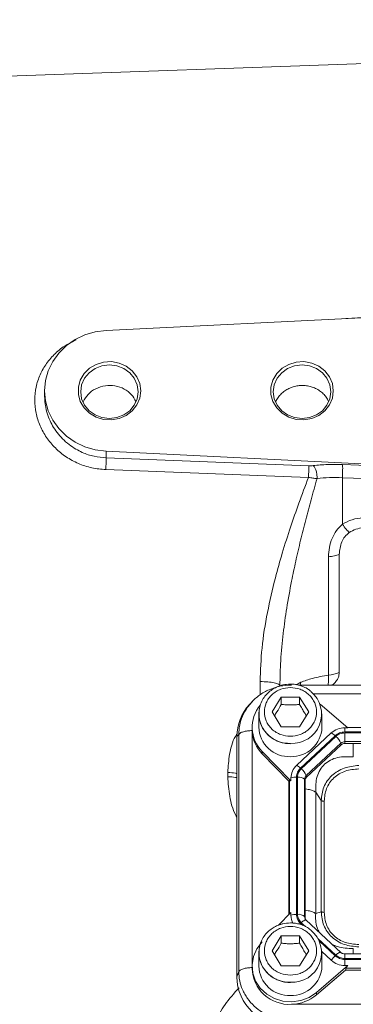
# Model space of a CAD drawing. Header units: inches. Extents: x 0.3 to 33.9, y 0.2 to 21.7.
# Tile 13 of 24: x 20.7 to 22.7, y 8 to 13.7. Entities that reach past the tile are written whole.
import ezdxf

# ---------------------------------------------------------------- set-up
doc = ezdxf.new("R2010")
doc.units = ezdxf.units.IN
doc.header["$MEASUREMENT"] = 0
doc.layers.add('SLD-0', color=7, linetype='Continuous', lineweight=15)
doc.styles.add('SLDTEXTSTYLE0', font='TXT', dxfattribs={"width": 0.75})
doc.dimstyles.new('SLDDIMSTYLE0', dxfattribs={"dimtxt": 0.25, "dimasz": 0.13, "dimexe": 0, "dimexo": 0.0625, "dimgap": 0.0625, "dimtad": 0, "dimtih": 1, "dimtoh": 1, "dimdec": 4, "dimrnd": 1e-09, "dimzin": 12, "dimdsep": 46, "dimtxsty": 'SLDTEXTSTYLE0', "dimsah": 1, "dimcen": 0.09, "dimadec": 0, "dimazin": 3, "dimtfac": 1, "dimtdec": 4, "dimtofl": 0, "dimtmove": 0, "dimatfit": 3, "dimfxl": 1, "dimfrac": 2, "dimtolj": 1, "dimtzin": 12, "dimarcsym": 0})

# ---------------------------------------------------------------- blocks, each defined once
blk = doc.blocks.new('*D20')
at = {"layer": 'SLD-0'}
for p, q in [((17.6843, 12.6743), (17.6843, 15.9238)), ((20.3751, 15.8356), (20.3243, 15.8356)), ((20.3243, 15.8356), (20.3243, 15.4387)), ((21.3333, 15.8356), (21.384, 15.8356)), ((21.384, 15.8356), (21.384, 15.4387)), ((17.6843, 15.7988), (20.2354, 15.7988)), ((24.024, 15.7988), (21.4729, 15.7988)), ((20.3243, 15.4387), (20.3751, 15.4387)), ((21.384, 15.4387), (21.3333, 15.4387))]:
    blk.add_line(p, q, dxfattribs=at)
for points in [[(17.6843, 15.7988), (17.8143, 15.7788), (17.8143, 15.8188)], [(24.024, 15.7988), (23.894, 15.8188), (23.894, 15.7788)]]:
    blk.add_solid(points, dxfattribs=at)
at = {"layer": 'SLD-0', "char_height": 0.25, "attachment_point": 1, "style": 'SLDTEXTSTYLE0'}
for s, insert in [('6.34', (20.4293, 16.2086, 0.0039)), ('161.0', (20.4385, 15.761, 0.0039))]:
    blk.add_mtext(s, dxfattribs=dict(at, insert=insert))
blk = doc.blocks.new('*D23')
at = {"layer": 'SLD-0'}
for p, q in [((19.456, 12.6125), (19.456, 14.6575)), ((24.024, 12.2217), (24.024, 14.6575)), ((21.2609, 14.5693), (21.2101, 14.5693)), ((21.2101, 14.5693), (21.2101, 14.1724)), ((22.2191, 14.5693), (22.2699, 14.5693)), ((22.2699, 14.5693), (22.2699, 14.1724)), ((19.456, 14.5325), (21.1213, 14.5325)), ((24.024, 14.5325), (22.3587, 14.5325)), ((21.2101, 14.1724), (21.2609, 14.1724)), ((22.2699, 14.1724), (22.2191, 14.1724))]:
    blk.add_line(p, q, dxfattribs=at)
for points in [[(19.456, 14.5325), (19.586, 14.5125), (19.586, 14.5525)], [(24.024, 14.5325), (23.894, 14.5525), (23.894, 14.5125)]]:
    blk.add_solid(points, dxfattribs=at)
at = {"layer": 'SLD-0', "char_height": 0.25, "attachment_point": 1, "style": 'SLDTEXTSTYLE0'}
for s, insert in [('4.57', (21.3152, 14.9423, -0.4389)), ('116.0', (21.3244, 14.4947, -0.4389))]:
    blk.add_mtext(s, dxfattribs=dict(at, insert=insert))

msp = doc.modelspace()

# ---------------------------------------------------------------- linework, layer by layer
at = {"color": 7, "linetype": 'Continuous', "lineweight": 15}
for p, q in [((24.02398, 13.51532), (20.48234, 13.39164)), ((24.02398, 12.04323), (21.25409, 11.9077)), ((20.89398, 11.55343), (20.89398, 11.52069)), ((21.25409, 11.19916), (23.45335, 11.09155)), ((21.25409, 11.19916), (21.25409, 11.1602)), ((21.25409, 11.1602), (22.44311, 11.11362)), ((21.25305, 11.09109), (22.44206, 11.04558)), ((22.64177, 11.1211), (23.45335, 11.09155)), ((22.64072, 11.04368), (22.64072, 10.77102)), ((24.02398, 10.99331), (22.64072, 11.04368)), ((22.55898, 10.57993), (22.55898, 9.88662)), ((22.62181, 10.59431), (22.62181, 9.901)), ((25.66318, 9.82776), (22.38277, 9.82776)), ((22.22798, 9.67046), (22.28198, 9.75778)), ((22.28198, 9.75778), (22.38998, 9.75778)), ((22.28198, 9.75778), (22.28198, 9.71478)), ((22.38998, 9.75778), (22.44398, 9.67046)), ((22.38998, 9.75778), (22.38998, 9.71478)), ((22.10664, 9.72639), (22.09525, 9.71388)), ((22.11289, 9.73131), (22.10775, 9.72541)), ((22.67259, 9.57782), (22.5104, 9.71657)), ((22.15098, 9.65899), (22.15126, 9.66845)), ((22.15098, 9.65899), (22.15098, 9.58087)), ((22.28198, 9.58314), (22.22798, 9.67046)), ((22.44398, 9.67046), (22.38998, 9.58314)), ((22.52098, 9.58087), (22.52098, 9.65899)), ((22.03238, 9.53759), (22.02199, 9.52618)), ((22.02199, 9.52618), (22.02199, 8.11692)), ((22.03238, 9.53759), (22.03238, 8.14772)), ((22.11098, 9.58087), (22.11098, 9.56654)), ((22.11098, 9.56654), (22.11105, 9.56129)), ((22.38998, 9.58314), (22.28198, 9.58314)), ((22.57541, 9.54713), (22.37212, 9.35735)), ((22.59815, 9.53127), (22.39487, 9.34149)), ((22.60248, 9.52723), (22.3992, 9.33745)), ((22.65477, 9.57782), (22.67259, 9.57782)), ((22.65477, 9.55316), (22.65477, 9.57782)), ((25.3922, 9.55316), (22.65477, 9.55316)), ((25.3922, 9.54745), (22.65477, 9.54745)), ((22.65477, 9.54745), (22.65477, 9.49639)), ((25.37705, 9.58011), (22.66991, 9.58011)), ((22.63173, 9.48749), (22.42845, 9.2977)), ((22.63426, 9.47785), (22.43098, 9.28807)), ((22.63426, 9.47785), (22.63173, 9.48749)), ((25.3922, 9.49639), (22.65477, 9.49639)), ((22.65477, 9.49639), (22.65477, 9.48578)), ((25.3922, 9.48578), (22.65477, 9.48578)), ((22.17009, 9.43896), (22.33925, 9.26662)), ((22.17009, 9.43896), (22.17009, 9.42462)), ((22.32648, 9.26529), (22.17009, 9.42462)), ((21.96817, 9.31537), (21.96817, 9.29088)), ((22.43098, 9.28807), (22.42845, 9.2977)), ((22.32648, 9.26529), (22.33006, 9.26892)), ((22.32648, 9.26529), (22.32648, 8.48174)), ((22.33925, 9.26662), (22.33925, 9.28326)), ((22.37142, 9.28864), (22.37142, 8.48348)), ((22.37754, 9.28864), (22.37754, 8.48348)), ((22.4189, 9.2762), (22.4189, 8.47105)), ((22.42248, 9.26893), (22.4189, 9.2762)), ((22.42248, 9.26893), (22.42248, 8.46377)), ((22.48406, 9.20062), (22.48406, 8.48907)), ((22.5161, 9.15082), (22.48406, 9.20062)), ((22.5161, 9.15082), (22.5161, 8.4991)), ((22.53429, 9.14706), (22.53429, 8.49534)), ((22.33925, 8.49475), (22.2657, 8.41982)), ((22.33925, 8.49475), (22.33925, 8.47811)), ((22.5161, 8.4991), (22.48406, 8.48907)), ((22.42248, 8.46377), (22.4189, 8.47105)), ((22.63114, 8.26054), (22.42786, 8.45032)), ((22.22798, 8.27009), (22.28198, 8.35741)), ((22.28198, 8.35741), (22.38998, 8.35741)), ((22.28198, 8.35741), (22.28198, 8.31441)), ((22.38998, 8.35741), (22.44398, 8.27009)), ((22.38998, 8.35741), (22.38998, 8.31441)), ((22.15098, 8.25862), (22.15126, 8.26808)), ((22.15098, 8.25862), (22.15098, 8.1805)), ((22.28198, 8.18277), (22.22798, 8.27009)), ((22.44398, 8.27009), (22.38998, 8.18277)), ((22.52085, 8.26517), (22.57541, 8.21424)), ((22.52098, 8.1805), (22.52098, 8.25862)), ((25.3922, 8.25162), (22.65477, 8.25162)), ((22.65477, 8.22467), (25.3922, 8.22467)), ((22.65477, 8.18355), (22.65477, 8.21896)), ((22.65477, 8.21896), (25.3922, 8.21896)), ((22.02199, 8.11692), (22.03238, 8.14772)), ((22.11098, 8.1805), (22.11098, 8.16616)), ((22.38998, 8.18277), (22.28198, 8.18277)), ((22.48799, 8.02563), (22.67259, 8.18355)), ((22.65866, 8.1573), (22.48799, 8.0113)), ((22.67259, 8.18355), (22.65477, 8.18355)), ((22.65866, 8.1573), (22.66256, 8.16791)), ((22.65866, 8.1573), (25.38831, 8.1573)), ((22.66256, 8.16791), (25.3844, 8.16791)), ((22.48799, 8.02563), (22.48799, 8.0113)), ((22.34493, 7.95627), (25.70203, 7.95627))]:
    msp.add_line(p, q, dxfattribs=at)
at = {"color": 8, "linetype": 'Continuous', "lineweight": 15}
for p, q in [((24.02398, 12.05516), (22.66, 11.97649)), ((22.15817, 9.77064), (22.15817, 9.8485)), ((22.39606, 9.84428), (22.37199, 9.83013)), ((22.39606, 9.84428), (22.39378, 9.82776)), ((25.57412, 9.77642), (22.47164, 9.77642)), ((22.11116, 9.55818), (22.11116, 8.18885)), ((22.33006, 9.26892), (22.33006, 8.48539)), ((22.39487, 8.43063), (22.40621, 8.42004)), ((22.3992, 8.43467), (22.42365, 8.41185)), ((22.49741, 8.34298), (22.60248, 8.24489)), ((22.50586, 8.32702), (22.59815, 8.24085)), ((22.65477, 8.25162), (22.65477, 8.22467))]:
    msp.add_line(p, q, dxfattribs=at)
at = {"color": 7, "linetype": 'Continuous', "lineweight": 15, "flags": 128}
for points in [[(21.25409, 11.9077), (21.19066, 11.89956), (21.12958, 11.88158), (21.07261, 11.85428), (21.02136, 11.81844), (20.97728, 11.77508), (20.94163, 11.72542), (20.91541, 11.67088), (20.89938, 11.613), (20.89398, 11.55343), (20.89938, 11.49386), (20.91541, 11.43598), (20.94163, 11.38144), (20.97728, 11.33178), (21.02136, 11.28841), (21.07261, 11.25258), (21.12958, 11.22528), (21.19066, 11.2073), (21.25409, 11.19916)], [(21.45758, 11.55343), (21.45181, 11.5108), (21.43487, 11.47085), (21.40782, 11.43609), (21.37236, 11.40871), (21.33072, 11.39041), (21.28551, 11.38236), (21.23958, 11.38506), (21.19581, 11.39834), (21.15695, 11.42136), (21.12545, 11.45268), (21.10327, 11.49033), (21.09183, 11.53195), (21.09183, 11.57491), (21.10327, 11.61653), (21.12545, 11.65418), (21.15695, 11.6855), (21.19581, 11.70852), (21.23958, 11.7218), (21.28551, 11.7245), (21.33072, 11.71645), (21.37236, 11.69815), (21.40782, 11.67076), (21.43487, 11.636), (21.45181, 11.59606), (21.45758, 11.55343)], [(22.58758, 11.55343), (22.58181, 11.5108), (22.56487, 11.47085), (22.53782, 11.43609), (22.50236, 11.40871), (22.46072, 11.39041), (22.41551, 11.38236), (22.36958, 11.38506), (22.32581, 11.39834), (22.28695, 11.42136), (22.25545, 11.45268), (22.23327, 11.49033), (22.22183, 11.53195), (22.22183, 11.57491), (22.23327, 11.61653), (22.25545, 11.65418), (22.28695, 11.6855), (22.32581, 11.70852), (22.36958, 11.7218), (22.41551, 11.7245), (22.46072, 11.71645), (22.50236, 11.69815), (22.53782, 11.67076), (22.56487, 11.636), (22.58181, 11.59606), (22.58758, 11.55343)], [(21.44258, 11.54805), (21.43684, 11.58879), (21.41999, 11.62675), (21.3932, 11.65935), (21.35828, 11.68437), (21.31762, 11.70009), (21.27398, 11.70546), (21.23034, 11.70009), (21.18968, 11.68437), (21.15476, 11.65935), (21.12797, 11.62675), (21.11113, 11.58879), (21.10538, 11.54805), (21.11113, 11.50732), (21.12797, 11.46935), (21.15476, 11.43675), (21.18968, 11.41174), (21.23034, 11.39602), (21.27398, 11.39065), (21.31762, 11.39602), (21.35828, 11.41174), (21.3932, 11.43675), (21.41999, 11.46935), (21.43684, 11.50732), (21.44258, 11.54805)], [(22.57258, 11.54805), (22.56684, 11.50732), (22.54999, 11.46935), (22.5232, 11.43675), (22.48828, 11.41174), (22.44762, 11.39602), (22.40398, 11.39065), (22.36034, 11.39602), (22.31968, 11.41174), (22.28476, 11.43675), (22.25797, 11.46935), (22.24113, 11.50732), (22.23538, 11.54805), (22.24113, 11.58879), (22.25797, 11.62675), (22.28476, 11.65935), (22.31968, 11.68437), (22.36034, 11.70009), (22.40398, 11.70546), (22.44762, 11.70009), (22.48828, 11.68437), (22.5232, 11.65935), (22.54999, 11.62675), (22.56684, 11.58879), (22.57258, 11.54805)], [(22.17009, 8.32241), (22.13927, 8.28246), (22.11925, 8.23691), (22.11114, 8.18825), (22.11538, 8.13917), (22.13174, 8.09237), (22.15933, 8.0504), (22.19663, 8.01558), (22.24158, 7.98983), (22.29172, 7.97455), (22.34429, 7.97059), (22.3964, 7.97816), (22.4452, 7.99685), (22.48799, 8.02563)]]:
    msp.add_lwpolyline(points, dxfattribs=at)
at = {"color": 8, "linetype": 'Continuous', "lineweight": 15, "flags": 128}
for points in [[(22.39, 8.42588), (22.39164, 8.42753), (22.39487, 8.43063)], [(22.42786, 8.45032), (22.42711, 8.45082), (22.42492, 8.45116), (22.42195, 8.45054), (22.41829, 8.44897), (22.41405, 8.44652), (22.40936, 8.44325), (22.40436, 8.43926), (22.3992, 8.43467)], [(22.60248, 8.24489), (22.60764, 8.24948), (22.61264, 8.25347), (22.61733, 8.25674), (22.62157, 8.25919), (22.62523, 8.26075), (22.6282, 8.26138), (22.63039, 8.26104), (22.63114, 8.26054)]]:
    msp.add_lwpolyline(points, dxfattribs=at)
at = {"color": 7, "linetype": 'Continuous', "lineweight": 15}
for centre, radius, start, end in [((22.54401, 10.09639), 0.2103, 274.082267, 291.710792), ((22.34684, 9.65775), 0.17181, 266.377242, 50.702624), ((22.31159, 9.58077), 0.20033, 139.983533, 225.062529), ((22.31405, 9.56793), 0.20313, 182.750401, 224.869954), ((22.32864, 9.58573), 0.17773, 181.56835, 272.366387), ((22.34145, 9.58773), 0.17966, 268.254858, 357.810405), ((22.65414, 9.46147), 0.11635, 89.693283, 132.589856), ((22.54535, 9.47979), 0.07374, 44.274522, 65.950923), ((22.53189, 9.44464), 0.10864, 23.223881, 49.476303), ((22.65458, 9.46262), 0.03377, 89.693283, 132.589856), ((22.6546, 9.45572), 0.03006, 89.693283, 132.589856), ((22.44068, 9.28259), 0.10143, 132.524763, 179.623163), ((22.34207, 9.29001), 0.07374, 44.274522, 65.950923), ((22.32861, 9.25486), 0.10864, 23.223881, 49.476303), ((22.44835, 9.276), 0.02944, 132.524763, 179.623163), ((22.36931, 9.20234), 0.08632, 88.595072, 110.376759), ((22.38459, 9.23709), 0.05202, 48.73696, 97.790301), ((22.44869, 9.26875), 0.02621, 132.524763, 179.623163), ((22.36931, 8.39719), 0.08632, 88.595072, 110.376759), ((22.43841, 8.47826), 0.09916, 180.085266, 208.07095), ((22.38459, 8.43194), 0.05202, 48.73696, 97.790301), ((22.44815, 8.46382), 0.02567, 180.106206, 209.103667), ((22.34684, 8.25738), 0.17181, 266.377242, 50.702624), ((22.70061, 8.13025), 0.15077, 132.808962, 146.144214), ((22.65414, 8.2999), 0.11635, 227.410144, 270.306717), ((22.32906, 8.17403), 0.21822, 182.065914, 273.296255), ((22.32864, 8.18536), 0.17773, 181.56835, 272.366387), ((22.34145, 8.18736), 0.17966, 268.254858, 357.810405), ((22.33728, 8.18965), 0.2335, 271.876452, 310.196454)]:
    msp.add_arc(centre, radius, start, end, dxfattribs=at)
at = {"color": 8, "linetype": 'Continuous', "lineweight": 15}
for centre, radius, start, end in [((22.32864, 9.66386), 0.17773, 181.56835, 272.366387), ((22.44771, 8.47109), 0.02881, 180.091258, 209.32116), ((22.32864, 8.26349), 0.17773, 181.56835, 272.366387)]:
    msp.add_arc(centre, radius, start, end, dxfattribs=at)
at = {"color": 7, "linetype": 'Continuous', "lineweight": 15}
for centre, major_axis, ratio, start_param, end_param in [((22.34083, 9.51721), (0.31298, -0.06559), 0.927683, 2.6420187, 3.3336115), ((22.37142, 9.22416), (-0.0413, 0.04481), 0.1702111, 5.7675855, 6.2912751), ((22.7077, 8.20391), (0.0452, 0.04116), 0.1845839, 2.2768323, 2.8005219), ((22.34083, 8.1259), (0.31298, 0.06559), 0.927683, 2.9495738, 4.4902119)]:
    msp.add_ellipse(centre, major_axis=major_axis, ratio=ratio, start_param=start_param, end_param=end_param, dxfattribs=at)
at = {"color": 8, "linetype": 'Continuous', "lineweight": 15}
for points, knots in [([(21.07913, 11.85219), (21.05894, 11.84255), (21.01429, 11.82123), (20.95534, 11.77423), (20.90339, 11.7156), (20.86514, 11.64849), (20.84139, 11.57567), (20.83341, 11.49944), (20.84136, 11.42262), (20.86494, 11.34798), (20.9033, 11.2784), (20.95499, 11.2165), (21.01827, 11.16472), (21.09071, 11.12528), (21.16992, 11.09875), (21.22531, 11.09364), (21.25305, 11.09109)], [0, 0, 0, 0, 0.0598314, 0.1323758, 0.2046677, 0.2767545, 0.3486299, 0.4203732, 0.4921446, 0.5639515, 0.6360801, 0.7083802, 0.7808973, 0.8538216, 0.9267835, 1, 1, 1, 1]), ([(20.89399, 11.52069), (20.89452, 11.50635), (20.89562, 11.47701), (20.90478, 11.43241), (20.91956, 11.38894), (20.9404, 11.34684), (20.96627, 11.30794), (20.99865, 11.27069), (21.03546, 11.23822), (21.07501, 11.21169), (21.12356, 11.18702), (21.18281, 11.16671), (21.2307, 11.16234), (21.25409, 11.1602)], [0, 0, 0, 0, 0.0796745, 0.1629999, 0.2497565, 0.3299638, 0.4166408, 0.5000247, 0.5924093, 0.6757985, 0.7501969, 0.8780008, 1, 1, 1, 1]), ([(22.55632, 9.82776), (22.55645, 9.82818), (22.55768, 9.83229), (22.5589, 9.84447), (22.55985, 9.86358), (22.55927, 9.87894), (22.55898, 9.88662)], [0, 0, 0, 0, 0.0364462, 0.3538499, 0.6771345, 1, 1, 1, 1]), ([(22.10775, 9.72541), (22.09949, 9.71655), (22.07733, 9.6928), (22.05401, 9.64773), (22.03597, 9.5934), (22.03359, 9.55647), (22.03238, 9.53759)], [0, 0, 0, 0, 0.17286924, 0.46342172, 0.72584285, 1, 1, 1, 1]), ([(22.02274, 9.54251), (22.01944, 9.53742), (21.99591, 9.50103), (21.97557, 9.42253), (21.97063, 9.35108), (21.96817, 9.31537)], [0, 0, 0, 0, 0.0753315, 0.5378757, 1, 1, 1, 1]), ([(22.7049, 9.48578), (22.7049, 9.47834), (22.7049, 9.46043), (22.7049, 9.4327), (22.7049, 9.41543), (22.7049, 9.40679)], [0, 0, 0, 0, 0.262072, 0.631036, 1, 1, 1, 1]), ([(21.96817, 9.31537), (21.98399, 9.31489), (22.0037, 9.31428), (22.01898, 9.30998), (22.02199, 9.30914)], [0, 0, 0, 0, 0.8030375, 1, 1, 1, 1]), ([(21.96817, 9.29088), (21.97095, 9.25241), (21.97653, 9.17534), (21.99758, 9.09524), (22.01964, 9.05817), (22.02199, 9.05422)], [0, 0, 0, 0, 0.47095026, 0.94363141, 1, 1, 1, 1]), ([(22.02199, 9.28451), (22.01898, 9.28538), (22.0037, 9.28977), (21.98399, 9.29039), (21.96817, 9.29088)], [0, 0, 0, 0, 0.1969625, 1, 1, 1, 1]), ([(22.48406, 9.20062), (22.47811, 9.20371), (22.46621, 9.20988), (22.4443, 9.21611), (22.42848, 9.21819), (22.42248, 9.21898)], [0, 0, 0, 0, 0.3831425, 0.766285, 1, 1, 1, 1]), ([(22.48406, 8.48907), (22.47811, 8.49216), (22.46621, 8.49833), (22.4443, 8.50456), (22.42848, 8.50665), (22.42248, 8.50743)], [0, 0, 0, 0, 0.38314249, 0.76628499, 1, 1, 1, 1]), ([(22.48406, 8.48907), (22.48336, 8.46105), (22.48239, 8.4223), (22.5013, 8.38672), (22.50653, 8.37687)], [0, 0, 0, 0, 0.7231407, 1, 1, 1, 1]), ([(22.57928, 8.30895), (22.59013, 8.30379), (22.6293, 8.28514), (22.67317, 8.28384), (22.7049, 8.2829)], [0, 0, 0, 0, 0.2768612, 1, 1, 1, 1]), ([(22.7049, 8.2829), (22.7049, 8.2804), (22.7049, 8.27538), (22.7049, 8.26347), (22.7049, 8.25367), (22.7049, 8.25162)], [0, 0, 0, 0, 0.44154353, 0.88308707, 1, 1, 1, 1]), ([(21.87817, 7.75726), (21.88212, 7.78854), (21.89003, 7.85117), (21.94472, 7.95293), (22.00518, 8.02032), (22.03455, 8.05307)], [0, 0, 0, 0, 0.33902947, 0.67887406, 1, 1, 1, 1])]:
    msp.add_open_spline(points, degree=3, knots=knots, dxfattribs=at)
at = {"color": 7, "linetype": 'Continuous', "lineweight": 15}
for points, knots in [([(21.42835, 11.49106), (21.42113, 11.50479), (21.4056, 11.53434), (21.36182, 11.56663), (21.308, 11.58515), (21.24885, 11.58588), (21.19336, 11.5684), (21.14628, 11.53536), (21.1285, 11.50451), (21.1198, 11.48943)], [0, 0, 0, 0, 0.1260177, 0.2711652, 0.4206737, 0.562192, 0.7147262, 0.8605524, 1, 1, 1, 1]), ([(22.2492, 11.48922), (22.24947, 11.48986), (22.25145, 11.49457), (22.25621, 11.50299), (22.26355, 11.51438), (22.27198, 11.52508), (22.2813, 11.53507), (22.29144, 11.54425), (22.30249, 11.55271), (22.31425, 11.56026), (22.33071, 11.56905), (22.34831, 11.57592), (22.3666, 11.58068), (22.38523, 11.58403), (22.40421, 11.58522), (22.42309, 11.58422), (22.44179, 11.58178), (22.46005, 11.57719), (22.47743, 11.57055), (22.48994, 11.56456), (22.5018, 11.55766), (22.5131, 11.54977), (22.52702, 11.53815), (22.53931, 11.52489), (22.54958, 11.51028), (22.55573, 11.49989), (22.55878, 11.49301), (22.56001, 11.49025)], [0, 0, 0, 0, 0.0055716, 0.0412047, 0.0772209, 0.1137618, 0.1491579, 0.1848015, 0.220829, 0.2573823, 0.292761, 0.3643345, 0.4008712, 0.4362157, 0.5077183, 0.5442163, 0.5795793, 0.6511165, 0.6876291, 0.7230786, 0.7587753, 0.7948546, 0.8314582, 0.9023954, 0.9387953, 0.9754644, 1, 1, 1, 1]), ([(21.25409, 11.1602), (21.25425, 11.15695), (21.25457, 11.15045), (21.25448, 11.13305), (21.25399, 11.11242), (21.25336, 11.0982), (21.25305, 11.09109)], [0, 0, 0, 0, 0.250008, 0.499996, 0.7500073, 1, 1, 1, 1]), ([(22.44206, 11.04558), (22.44237, 11.05261), (22.44299, 11.06668), (22.44346, 11.08694), (22.44356, 11.10402), (22.44326, 11.11042), (22.44311, 11.11362)], [0, 0, 0, 0, 0.2499931, 0.5000039, 0.7499924, 1, 1, 1, 1]), ([(22.46968, 11.1146), (22.46541, 11.11418), (22.45688, 11.11334), (22.44769, 11.11353), (22.44311, 11.11362)], [0, 0, 0, 0, 0.50172036, 1, 1, 1, 1]), ([(22.46968, 11.1146), (22.49731, 11.1173), (22.55256, 11.12271), (22.61203, 11.12164), (22.64177, 11.1211)], [0, 0, 0, 0, 0.4999685, 1, 1, 1, 1]), ([(22.46968, 11.1146), (22.47293, 11.11111), (22.47943, 11.10412), (22.48707, 11.08476), (22.49198, 11.06191), (22.49206, 11.04677), (22.4921, 11.0392)], [0, 0, 0, 0, 0.2500096, 0.5000035, 0.7500121, 1, 1, 1, 1]), ([(22.15817, 9.8485), (22.16053, 9.91402), (22.16539, 10.04899), (22.19887, 10.25289), (22.24145, 10.43856), (22.28854, 10.60562), (22.33491, 10.75146), (22.38648, 10.8995), (22.42299, 10.99544), (22.44206, 11.04558)], [0, 0, 0, 0, 0.1604667, 0.3305967, 0.4990379, 0.6198561, 0.7490678, 0.8688527, 1, 1, 1, 1]), ([(22.4921, 11.0392), (22.48034, 10.99788), (22.45753, 10.91774), (22.42527, 10.79681), (22.39506, 10.6764), (22.36734, 10.55656), (22.33958, 10.42401), (22.31408, 10.28325), (22.29213, 10.12749), (22.27711, 9.976), (22.27499, 9.8738), (22.27398, 9.82516)], [0, 0, 0, 0, 0.1059517, 0.2054244, 0.3063105, 0.4084395, 0.503873, 0.6338606, 0.753374, 0.8826345, 1, 1, 1, 1]), ([(22.4921, 11.0392), (22.4841, 11.03982), (22.46806, 11.04106), (22.45074, 11.04407), (22.44206, 11.04558)], [0, 0, 0, 0, 0.4988319, 1, 1, 1, 1]), ([(22.64072, 11.04368), (22.61504, 11.04434), (22.56368, 11.04566), (22.51596, 11.04136), (22.4921, 11.0392)], [0, 0, 0, 0, 0.5000421, 1, 1, 1, 1]), ([(22.76061, 10.80942), (22.73931, 10.80675), (22.6967, 10.80141), (22.65938, 10.78115), (22.64072, 10.77102)], [0, 0, 0, 0, 0.50002382, 1, 1, 1, 1]), ([(22.64072, 10.77102), (22.62866, 10.75922), (22.60379, 10.73489), (22.57886, 10.68743), (22.56207, 10.63488), (22.56002, 10.5984), (22.55898, 10.57993)], [0, 0, 0, 0, 0.2314252, 0.4773771, 0.7354573, 1, 1, 1, 1]), ([(22.6815, 10.72224), (22.67545, 10.72831), (22.66336, 10.74046), (22.64827, 10.76083), (22.64072, 10.77102)], [0, 0, 0, 0, 0.49999, 1, 1, 1, 1]), ([(22.76354, 10.75094), (22.74886, 10.74866), (22.7195, 10.7441), (22.69417, 10.72953), (22.6815, 10.72224)], [0, 0, 0, 0, 0.5000105, 1, 1, 1, 1]), ([(22.6815, 10.72224), (22.67226, 10.71452), (22.6537, 10.69899), (22.62884, 10.65586), (22.62465, 10.61925), (22.62181, 10.59431)], [0, 0, 0, 0, 0.2400646, 0.4826082, 1, 1, 1, 1]), ([(22.55898, 9.88662), (22.52685, 9.88074), (22.4671, 9.8698), (22.41852, 9.85235), (22.39606, 9.84428)], [0, 0, 0, 0, 0.5377652, 1, 1, 1, 1]), ([(22.62181, 9.901), (22.62092, 9.89179), (22.6191, 9.87285), (22.60369, 9.84792), (22.58883, 9.83221), (22.57866, 9.82804), (22.57796, 9.82776)], [0, 0, 0, 0, 0.3134651, 0.6444024, 0.9753396, 1, 1, 1, 1]), ([(22.3416, 9.82757), (22.31885, 9.82631), (22.27399, 9.82383), (22.21047, 9.80253), (22.15277, 9.77114), (22.12196, 9.74124), (22.10657, 9.7263)], [0, 0, 0, 0, 0.2571684, 0.50704524, 0.75376324, 1, 1, 1, 1]), ([(22.33598, 9.83383), (22.32115, 9.83291), (22.30038, 9.83162), (22.27105, 9.82319), (22.24711, 9.81326), (22.22085, 9.79699), (22.19657, 9.77545), (22.17555, 9.74845), (22.16024, 9.71648), (22.15204, 9.68903), (22.1522, 9.67264), (22.15224, 9.66852)], [0, 0, 0, 0, 0.1591313, 0.2228473, 0.3287261, 0.4391496, 0.5582908, 0.683921, 0.8156589, 0.9536956, 1, 1, 1, 1]), ([(22.45425, 9.79231), (22.45026, 9.79574), (22.43804, 9.80628), (22.41614, 9.8172), (22.39018, 9.82673), (22.36426, 9.83261), (22.34571, 9.83341), (22.33598, 9.83383)], [0, 0, 0, 0, 0.1249472, 0.3831654, 0.5682797, 0.7734936, 1, 1, 1, 1]), ([(22.33598, 9.52762), (22.31674, 9.52953), (22.28713, 9.53247), (22.2515, 9.55028), (22.22702, 9.56871), (22.20715, 9.5916), (22.18867, 9.62485), (22.17929, 9.67046), (22.18867, 9.71607), (22.20715, 9.74933), (22.22702, 9.77218), (22.2515, 9.79074), (22.28713, 9.80799), (22.33598, 9.81675), (22.38483, 9.80799), (22.42046, 9.79074), (22.44494, 9.77218), (22.46482, 9.74933), (22.4833, 9.71607), (22.49268, 9.67046), (22.4833, 9.62485), (22.46482, 9.5916), (22.44494, 9.56871), (22.42046, 9.55028), (22.38483, 9.53247), (22.35523, 9.52953), (22.33598, 9.52762)], [0, 0, 0, 0, 0.0598642, 0.0920902, 0.125, 0.1579098, 0.1901358, 0.25, 0.3098642, 0.3420902, 0.375, 0.4079098, 0.4401358, 0.5, 0.5598642, 0.5920902, 0.625, 0.6579098, 0.6901358, 0.75, 0.8098642, 0.8420902, 0.875, 0.9079098, 0.9401358, 1, 1, 1, 1]), ([(22.24172, 9.64825), (22.24678, 9.65571), (22.26024, 9.67553), (22.27363, 9.6997), (22.28198, 9.71478)], [0, 0, 0, 0, 0.3763753, 1, 1, 1, 1]), ([(22.28198, 9.71478), (22.29136, 9.71391), (22.31031, 9.71216), (22.33838, 9.71152), (22.36523, 9.71246), (22.38168, 9.714), (22.38998, 9.71478)], [0, 0, 0, 0, 0.26461361, 0.53496576, 0.76535242, 1, 1, 1, 1]), ([(22.38998, 9.71478), (22.39467, 9.70634), (22.40414, 9.6893), (22.41772, 9.66661), (22.42631, 9.6535), (22.43001, 9.64786)], [0, 0, 0, 0, 0.3582338, 0.7242364, 1, 1, 1, 1]), ([(22.15224, 9.66852), (22.15175, 9.65972), (22.1505, 9.63721), (22.15939, 9.60269), (22.17654, 9.56763), (22.20027, 9.53832), (22.22816, 9.51558), (22.25571, 9.50067), (22.28181, 9.49129), (22.30769, 9.48537), (22.32625, 9.48457), (22.33598, 9.48416)], [0, 0, 0, 0, 0.0923252, 0.2362337, 0.3677475, 0.4975191, 0.6227159, 0.7340481, 0.8138613, 0.9023404, 1, 1, 1, 1]), ([(22.7049, 9.40679), (22.67345, 9.40843), (22.62684, 9.41086), (22.5704, 9.38955), (22.53517, 9.36491), (22.50833, 9.3316), (22.48383, 9.27735), (22.48397, 9.23153), (22.48406, 9.20062)], [0, 0, 0, 0, 0.2573968, 0.3816022, 0.5, 0.618394, 0.7426032, 1, 1, 1, 1]), ([(22.73694, 9.35699), (22.70796, 9.35383), (22.66419, 9.34907), (22.6123, 9.3235), (22.57826, 9.29794), (22.55095, 9.26622), (22.52385, 9.21805), (22.51919, 9.1776), (22.5161, 9.15082)], [0, 0, 0, 0, 0.2489774, 0.3760593, 0.5, 0.6239451, 0.7510226, 1, 1, 1, 1]), ([(22.73694, 9.33625), (22.71, 9.334), (22.66949, 9.33061), (22.62123, 9.30781), (22.58984, 9.2844), (22.56475, 9.25508), (22.54032, 9.21003), (22.5367, 9.1722), (22.53429, 9.14706)], [0, 0, 0, 0, 0.2500616, 0.3761471, 0.5, 0.6237895, 0.7499384, 1, 1, 1, 1]), ([(22.5161, 8.4991), (22.51919, 8.47177), (22.52385, 8.43049), (22.55095, 8.38179), (22.57826, 8.34994), (22.61231, 8.32451), (22.66419, 8.29947), (22.70796, 8.29554), (22.73694, 8.29293)], [0, 0, 0, 0, 0.2489774, 0.3760593, 0.5, 0.6239451, 0.7510226, 1, 1, 1, 1]), ([(22.53429, 8.49534), (22.5367, 8.47019), (22.54032, 8.43236), (22.56474, 8.38731), (22.58983, 8.358), (22.62123, 8.33458), (22.66948, 8.31178), (22.71, 8.30839), (22.73694, 8.30615)], [0, 0, 0, 0, 0.2500616, 0.3761471, 0.5, 0.6237895, 0.7499384, 1, 1, 1, 1]), ([(22.33598, 8.43346), (22.32115, 8.43254), (22.30038, 8.43125), (22.27105, 8.42282), (22.24711, 8.41288), (22.22085, 8.39662), (22.19657, 8.37508), (22.17555, 8.34808), (22.16024, 8.31611), (22.15204, 8.28866), (22.1522, 8.27227), (22.15224, 8.26815)], [0, 0, 0, 0, 0.1591313, 0.2228473, 0.3287261, 0.4391496, 0.5582908, 0.683921, 0.8156589, 0.9536956, 1, 1, 1, 1]), ([(22.45425, 8.39194), (22.45026, 8.39537), (22.43804, 8.40591), (22.41614, 8.41683), (22.39018, 8.42636), (22.36426, 8.43224), (22.34571, 8.43304), (22.33598, 8.43346)], [0, 0, 0, 0, 0.1249472, 0.3831654, 0.5682797, 0.7734936, 1, 1, 1, 1]), ([(22.33598, 8.12725), (22.31674, 8.12916), (22.28713, 8.1321), (22.2515, 8.14991), (22.22702, 8.16834), (22.20715, 8.19123), (22.18867, 8.22448), (22.17929, 8.27009), (22.18867, 8.3157), (22.20715, 8.34896), (22.22702, 8.37181), (22.2515, 8.39037), (22.28713, 8.40762), (22.33598, 8.41638), (22.38483, 8.40762), (22.42046, 8.39037), (22.44494, 8.37181), (22.46482, 8.34896), (22.4833, 8.3157), (22.49268, 8.27009), (22.4833, 8.22448), (22.46482, 8.19123), (22.44494, 8.16834), (22.42046, 8.14991), (22.38483, 8.1321), (22.35523, 8.12916), (22.33598, 8.12725)], [0, 0, 0, 0, 0.0598642, 0.0920902, 0.125, 0.1579098, 0.1901358, 0.25, 0.3098642, 0.3420902, 0.375, 0.4079098, 0.4401358, 0.5, 0.5598642, 0.5920902, 0.625, 0.6579098, 0.6901358, 0.75, 0.8098642, 0.8420902, 0.875, 0.9079098, 0.9401358, 1, 1, 1, 1]), ([(22.24172, 8.24788), (22.24678, 8.25534), (22.26024, 8.27516), (22.27363, 8.29933), (22.28198, 8.31441)], [0, 0, 0, 0, 0.3763753, 1, 1, 1, 1]), ([(22.28198, 8.31441), (22.29136, 8.31354), (22.31031, 8.31179), (22.33838, 8.31115), (22.36523, 8.31209), (22.38168, 8.31363), (22.38998, 8.31441)], [0, 0, 0, 0, 0.26461361, 0.53496576, 0.76535242, 1, 1, 1, 1]), ([(22.38998, 8.31441), (22.39467, 8.30597), (22.40414, 8.28893), (22.41772, 8.26624), (22.42631, 8.25313), (22.43001, 8.24749)], [0, 0, 0, 0, 0.3582338, 0.7242364, 1, 1, 1, 1]), ([(22.15224, 8.26815), (22.15175, 8.25935), (22.1505, 8.23684), (22.15939, 8.20232), (22.17654, 8.16726), (22.20027, 8.13795), (22.22816, 8.11521), (22.25571, 8.10029), (22.28181, 8.09092), (22.30769, 8.085), (22.32625, 8.0842), (22.33598, 8.08379)], [0, 0, 0, 0, 0.0923252, 0.2362337, 0.3677475, 0.4975191, 0.6227159, 0.7340481, 0.8138613, 0.9023404, 1, 1, 1, 1]), ([(22.65477, 8.25162), (22.65106, 8.25193), (22.64581, 8.25236), (22.63888, 8.2551), (22.63434, 8.25758), (22.63203, 8.25994), (22.63121, 8.26078)], [0, 0, 0, 0, 0.4011218, 0.5678054, 0.846539, 1, 1, 1, 1]), ([(22.03238, 8.14772), (22.0336, 8.12945), (22.03601, 8.09367), (22.05072, 8.04963), (22.06743, 8.01585), (22.08874, 7.98237), (22.12186, 7.94458), (22.17068, 7.90721), (22.225, 7.88047), (22.28279, 7.86329), (22.32172, 7.86047), (22.3416, 7.85903)], [0, 0, 0, 0, 0.1230964, 0.2409199, 0.3064863, 0.3715493, 0.5000851, 0.6286241, 0.7590801, 0.8769054, 1, 1, 1, 1])]:
    msp.add_open_spline(points, degree=3, knots=knots, dxfattribs=at)
for points in [[(22.64072, 11.04368), (22.6411, 11.05133), (22.64186, 11.06662), (22.64241, 11.09007), (22.64244, 11.11011), (22.64199, 11.11744), (22.64177, 11.1211)], [(22.62181, 10.59431), (22.61293, 10.59102), (22.59519, 10.58443), (22.57105, 10.58143), (22.55898, 10.57993)], [(22.15817, 9.8485), (22.17347, 9.84807), (22.20409, 9.84719), (22.24223, 9.84175), (22.26881, 9.83414), (22.27226, 9.82815), (22.27398, 9.82516)], [(22.11105, 9.56129), (22.10175, 9.56094), (22.08313, 9.56026), (22.05876, 9.55497), (22.04001, 9.54727), (22.03492, 9.54082), (22.03238, 9.53759)], [(22.59815, 9.53127), (22.60642, 9.53754), (22.62296, 9.5501), (22.64416, 9.55214), (22.65477, 9.55316)], [(22.60248, 9.52723), (22.61012, 9.53302), (22.62539, 9.54462), (22.64497, 9.5465), (22.65477, 9.54745)], [(22.37142, 9.28864), (22.37251, 9.29853), (22.3747, 9.31833), (22.38815, 9.33377), (22.39487, 9.34149)], [(22.37754, 9.28864), (22.37855, 9.29778), (22.38057, 9.31606), (22.39299, 9.33032), (22.3992, 9.33745)], [(22.53429, 9.14706), (22.53245, 9.1471), (22.52879, 9.1472), (22.52368, 9.148), (22.51921, 9.14919), (22.51714, 9.15027), (22.5161, 9.15082)], [(22.53429, 8.49534), (22.53245, 8.49539), (22.52879, 8.49548), (22.52368, 8.49628), (22.51921, 8.49747), (22.51714, 8.49855), (22.5161, 8.4991)], [(22.39487, 8.43063), (22.38815, 8.43835), (22.3747, 8.45379), (22.37251, 8.47359), (22.37142, 8.48348)], [(22.3992, 8.43467), (22.39299, 8.4418), (22.38057, 8.45606), (22.37855, 8.47434), (22.37754, 8.48348)], [(22.65477, 8.21896), (22.64416, 8.21998), (22.62296, 8.22202), (22.60642, 8.23458), (22.59815, 8.24085)], [(22.65477, 8.22467), (22.64497, 8.22562), (22.62539, 8.2275), (22.61012, 8.2391), (22.60248, 8.24489)], [(22.03238, 8.14772), (22.03492, 8.15095), (22.04001, 8.1574), (22.05876, 8.16509), (22.08313, 8.17039), (22.10175, 8.17107), (22.11105, 8.17141)]]:
    msp.add_open_spline(points, degree=3, dxfattribs=at)

# ---------------------------------------------------------------- dimensions: what is measured, and where the dimension line sits
at = {"layer": 'SLD-0'}
for base, p1, p2, picture, middle in [((17.684328, 15.798787), (24.023982, 17.828491), (17.684328, 12.624294), '*D20', (20.854155, 15.798787)), ((19.45598, 14.53245), (24.02398, 12.1717), (19.45598, 12.56249), '*D23', (21.73998, 14.53245))]:
    dim = msp.add_linear_dim(base=base, p1=p1, p2=p2, dimstyle='SLDDIMSTYLE0', dxfattribs=at)
    dim.commit()
    dim.dimension.update_dxf_attribs({"geometry": picture, "text_midpoint": middle, "dimtype": 160})

doc.saveas('drawing.dxf')
